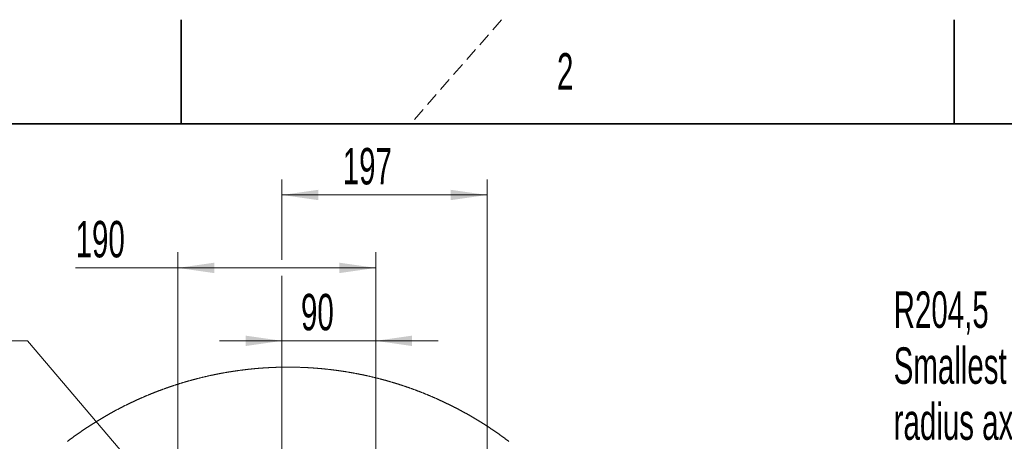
# Model space of a CAD drawing. Header units: millimetres. Extents: x 0 to 12118, y 0 to 8400.
# Tile 53 of 128: x 1215 to 3106, y 7591 to 8400. Entities that reach past the tile are written whole.
import ezdxf

# ---------------------------------------------------------------- set-up
doc = ezdxf.new("R2010")
doc.units = ezdxf.units.MM
doc.header["$LTSCALE"] = 20
doc.linetypes.add('HIDDEN', pattern=[1.905, 1.27, -0.635])
doc.styles.add('SLDTEXTSTYLE0', font='TXT', dxfattribs={"width": 0.605})
doc.dimstyles.new('SLDDIMSTYLE10', dxfattribs={"dimtxt": 70, "dimasz": 70, "dimexe": 0, "dimexo": 0.0625, "dimgap": 17.5, "dimtad": 1, "dimdec": 1, "dimlfac": 0.5, "dimrnd": 1e-09, "dimzin": 12, "dimdsep": 46, "dimtxsty": 'SLDTEXTSTYLE0', "dimsah": 1, "dimcen": 0.09, "dimadec": 0, "dimazin": 3, "dimtfac": 1, "dimtmove": 0, "dimatfit": 0, "dimfxl": 1, "dimfrac": 2, "dimtolj": 1, "dimtzin": 12, "dimarcsym": 0})
doc.dimstyles.new('SLDDIMSTYLE11', dxfattribs={"dimtxt": 70, "dimasz": 70, "dimexe": 0, "dimexo": 0.0625, "dimgap": 17.5, "dimtad": 1, "dimdec": 1, "dimlfac": 0.5, "dimrnd": 1e-09, "dimzin": 12, "dimdsep": 46, "dimtxsty": 'SLDTEXTSTYLE0', "dimsah": 1, "dimcen": 0.09, "dimadec": 0, "dimazin": 3, "dimtfac": 1, "dimtofl": 0, "dimtmove": 0, "dimatfit": 3, "dimfxl": 1, "dimfrac": 2, "dimtolj": 1, "dimtzin": 12, "dimarcsym": 0})
doc.dimstyles.new('SLDDIMSTYLE12', dxfattribs={"dimtxt": 70, "dimasz": 70, "dimexe": 0, "dimexo": 0.0625, "dimgap": 17.5, "dimtad": 0, "dimtih": 1, "dimtoh": 1, "dimdec": 1, "dimlfac": 0.5, "dimrnd": 1e-09, "dimzin": 12, "dimdsep": 46, "dimtxsty": 'SLDTEXTSTYLE0', "dimblk1": 'NONE', "dimsah": 1, "dimcen": 0, "dimadec": 0, "dimazin": 3, "dimtfac": 1, "dimtmove": 0, "dimatfit": 3, "dimldrblk": 'NONE', "dimfxl": 1, "dimfrac": 2, "dimtolj": 1, "dimtzin": 12, "dimarcsym": 0})
doc.dimstyles.new('SLDDIMSTYLE13', dxfattribs={"dimtxt": 70, "dimasz": 70, "dimexe": 0, "dimexo": 0.0625, "dimgap": 17.5, "dimtad": 0, "dimtih": 1, "dimtoh": 1, "dimdec": 1, "dimlfac": 0.5, "dimrnd": 1e-09, "dimzin": 12, "dimdsep": 46, "dimtxsty": 'SLDTEXTSTYLE0', "dimsah": 1, "dimcen": 0, "dimadec": 0, "dimazin": 3, "dimtfac": 1, "dimtofl": 0, "dimtmove": 0, "dimatfit": 3, "dimfxl": 1, "dimfrac": 2, "dimtolj": 1, "dimtzin": 12, "dimarcsym": 0})

# ---------------------------------------------------------------- blocks, each defined once
blk = doc.blocks.new('_D_60')
at = {"color": 7, "linetype": 'Continuous', "lineweight": 0}
for p, q in [((1718.5, 6792.7), (1718.5, 7813.6)), ((1898.5, 7465.9), (1898.5, 7813.6)), ((1718.5, 7783.6), (1598.5, 7783.6)), ((1718.5, 7783.6), (1898.5, 7783.6)), ((1898.5, 7783.6), (2018.5, 7783.6))]:
    blk.add_line(p, q, dxfattribs=at)
at = {"color": 7, "linetype": 'Continuous', "lineweight": 18}
for points in [[(1718.5, 7783.6), (1648.5, 7793.6), (1648.5, 7773.6)], [(1898.5, 7783.6), (1968.5, 7773.6), (1968.5, 7793.6)]]:
    blk.add_solid(points, dxfattribs=at)
at = {"color": 7, "linetype": 'Continuous', "lineweight": 18, "insert": (1755, 7873.8), "char_height": 70, "attachment_point": 1, "style": 'SLDTEXTSTYLE0'}
blk.add_mtext('90', dxfattribs=at)
blk = doc.blocks.new('_D_62')
at = {"color": 7, "linetype": 'Continuous', "lineweight": 0}
for p, q in [((1718.5, 7938.8), (1718.5, 8093.6)), ((2112.5, 6895.9), (2112.5, 8093.6)), ((1718.5, 8063.6), (2112.5, 8063.6)), ((1718.5, 6792.7), (1718.5, 7908.4))]:
    blk.add_line(p, q, dxfattribs=at)
at = {"color": 7, "linetype": 'Continuous', "lineweight": 18}
for points in [[(1718.5, 8063.6), (1788.5, 8053.6), (1788.5, 8073.6)], [(2112.5, 8063.6), (2042.5, 8073.6), (2042.5, 8053.6)]]:
    blk.add_solid(points, dxfattribs=at)
at = {"color": 7, "linetype": 'Continuous', "lineweight": 18, "insert": (1835.2, 8153.8), "char_height": 70, "attachment_point": 1, "style": 'SLDTEXTSTYLE0'}
blk.add_mtext('197', dxfattribs=at)
blk = doc.blocks.new('_D_66')
at = {"color": 7, "linetype": 'Continuous', "lineweight": 0}
for p, q in [((1518.5, 7465.9), (1518.5, 7953.6)), ((1898.5, 7465.9), (1898.5, 7953.6)), ((1518.5, 7923.6), (1322, 7923.6)), ((1518.5, 7923.6), (1898.5, 7923.6))]:
    blk.add_line(p, q, dxfattribs=at)
at = {"color": 7, "linetype": 'Continuous', "lineweight": 18}
for points in [[(1518.5, 7923.6), (1588.5, 7913.6), (1588.5, 7933.6)], [(1898.5, 7923.6), (1828.5, 7933.6), (1828.5, 7913.6)]]:
    blk.add_solid(points, dxfattribs=at)
at = {"color": 7, "linetype": 'Continuous', "lineweight": 18, "insert": (1322, 8013.8), "char_height": 70, "attachment_point": 1, "style": 'SLDTEXTSTYLE0'}
blk.add_mtext('190', dxfattribs=at)
blk = doc.blocks.new('SW_SYMBOL_HOLE_DEPTH')
at = {"color": 0, "linetype": 'Continuous', "lineweight": 18}
for p, q in [((0, 17500), (16000, 17500)), ((8000, 17500), (8000, 1500)), ((2000, 11100), (8000, 1500)), ((14000, 11100), (8000, 1500))]:
    blk.add_line(p, q, dxfattribs=at)
blk = doc.blocks.new('_D_70')
at = {"color": 7, "linetype": 'Continuous', "lineweight": 0}
for p, q in [((1229.5, 7783.6), (653.8, 7783.6)), ((1511.8, 7452.5), (1229.5, 7783.6)), ((1525.1, 7437), (1511.8, 7452.5))]:
    blk.add_line(p, q, dxfattribs=at)
at = {"color": 7, "linetype": 'Continuous', "lineweight": 18}
blk.add_solid([(1511.8, 7452.5), (1474, 7512.3), (1458.8, 7499.3)], dxfattribs=at)
at = {"color": 7, "linetype": 'Continuous', "lineweight": 18, "xscale": 0.0045117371, "yscale": 0.0045117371, "zscale": 0.0045117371}
blk.add_blockref('SW_SYMBOL_HOLE_DEPTH', (995.9, 7793.7), dxfattribs=at)
at = {"color": 7, "linetype": 'Continuous', "lineweight": 18, "char_height": 70, "attachment_point": 1, "style": 'SLDTEXTSTYLE0'}
for s, insert in [('4x M12', (653.8, 7874)), ('22', (1092.6, 7874))]:
    blk.add_mtext(s, dxfattribs=dict(at, insert=insert))
blk = doc.blocks.new('_None')
blk = doc.blocks.new('_D_71')
at = {"color": 7, "linetype": 'Continuous', "lineweight": 0}
for p, q in [((3939.3, 7573.4), (2893.7, 7573.4)), ((4107.4, 7476.3), (3939.3, 7573.4)), ((4461.6, 7271.8), (4107.4, 7476.3))]:
    blk.add_line(p, q, dxfattribs=at)
at = {"color": 7, "linetype": 'Continuous', "lineweight": 18}
blk.add_solid([(4107.4, 7476.3), (4051.8, 7520), (4041.8, 7502.6)], dxfattribs=at)
at = {"color": 7, "linetype": 'Continuous', "lineweight": 18, "char_height": 70, "attachment_point": 1, "style": 'SLDTEXTSTYLE0'}
for s, insert in [('R204,5', (2893.7, 7878.5)), ('Smallest circumscribed', (2893.7, 7771.1)), ('radius axis 4.', (2893.7, 7663.6))]:
    blk.add_mtext(s, dxfattribs=dict(at, insert=insert))

msp = doc.modelspace()

# ---------------------------------------------------------------- linework, layer by layer
at = {"color": 7, "linetype": 'Continuous', "lineweight": 35}
for p, q in [((1525, 8400), (1525, 8200)), ((3010, 8200), (3010, 8400)), ((11720, 8200), (400, 8200))]:
    msp.add_line(p, q, dxfattribs=at)
at = {"color": 7, "linetype": 'HIDDEN', "lineweight": 18}
msp.add_line((2140, 8400), (1966.01626, 8200), dxfattribs=at)
at = {"color": 7, "linetype": 'Continuous', "lineweight": 18, "flags": 128}
msp.add_lwpolyline([(2154.171882, 7590.683932), (2153.574405, 7591.136212), (2152.976451, 7591.587777), (2152.377961, 7592.038626), (2151.778993, 7592.488999), (2151.179609, 7592.938657), (2150.579688, 7593.387599), (2149.97935, 7593.836064), (2149.378476, 7594.283814), (2148.777125, 7594.730849), (2148.175297, 7595.177407), (2147.573051, 7595.62325), (2146.97027, 7596.068377), (2146.367011, 7596.512789), (2145.763335, 7596.956725), (2145.159123, 7597.399945), (2144.554493, 7597.842688), (2143.949327, 7598.284478), (2143.343744, 7598.725791), (2142.737684, 7599.166627), (2142.131088, 7599.606509), (2141.524074, 7600.045914), (2140.916643, 7600.484605), (2140.308676, 7600.92258), (2139.700231, 7601.360078), (2139.09137, 7601.79686), (2138.482032, 7602.232928), (2137.872217, 7602.668519), (2137.261925, 7603.103156), (2136.651156, 7603.537316), (2136.03997, 7603.970999), (2135.428307, 7604.403729), (2134.816167, 7604.835982), (2134.203551, 7605.26752), (2133.590517, 7605.698342), (2132.977006, 7606.128688), (2132.363019, 7606.558318), (2131.748614, 7606.987233), (2131.133733, 7607.415433), (2130.518374, 7607.843156), (2129.902599, 7608.269925), (2129.286287, 7608.696217), (2128.669617, 7609.122033), (2128.052411, 7609.546895), (2127.434847, 7609.97128), (2126.816747, 7610.39495), (2126.19823, 7610.817904), (2125.579235, 7611.240382), (2124.959824, 7611.661906), (2124.339936, 7612.082953), (2123.71963, 7612.503285), (2123.098848, 7612.92314), (2122.477648, 7613.342042), (2121.855972, 7613.760466), (2121.233878, 7614.178176), (2120.611307, 7614.59517), (2119.98832, 7615.011687), (2119.364855, 7615.427251), (2118.740973, 7615.842337), (2118.116615, 7616.256709), (2117.491839, 7616.670365), (2116.866646, 7617.083545), (2116.240976, 7617.496009), (2115.614889, 7617.907519), (2114.988325, 7618.318553), (2114.361343, 7618.72911), (2113.733945, 7619.138713), (2113.106069, 7619.547839), (2112.477836, 7619.956012), (2111.849067, 7620.363707), (2111.21994, 7620.770926), (2110.590336, 7621.177192), (2109.960315, 7621.582742), (2109.329877, 7621.987815), (2108.698962, 7622.392173), (2108.067629, 7622.795815), (2107.43588, 7623.198743), (2106.803713, 7623.601193), (2106.171129, 7624.00269), (2105.538068, 7624.40371), (2104.90459, 7624.804015), (2104.270694, 7625.203604), (2103.636381, 7625.602479), (2103.001652, 7626.000876), (2102.366445, 7626.39832), (2101.730881, 7626.795287), (2101.094839, 7627.191539), (2100.458441, 7627.587075), (2099.821565, 7627.981896), (2099.184272, 7628.376002), (2098.546562, 7628.769631), (2097.908435, 7629.162307), (2097.26989, 7629.554505), (2096.630928, 7629.945988), (2095.991549, 7630.336756), (2095.351753, 7630.726809), (2094.71154, 7631.116147), (2094.070909, 7631.505008), (2093.429861, 7631.892915), (2092.788455, 7632.280345), (2092.146573, 7632.66706), (2091.504273, 7633.052821), (2090.861616, 7633.438105), (2090.218482, 7633.822913), (2089.57499, 7634.206767), (2088.931022, 7634.589906), (2088.286695, 7634.972567), (2087.641952, 7635.354275), (2086.996851, 7635.735507), (2086.351273, 7636.116023), (2085.705337, 7636.495824), (2085.058925, 7636.874909), (2084.412155, 7637.253279), (2083.765027, 7637.630934), (2083.117423, 7638.008113), (2082.469461, 7638.384337), (2081.821082, 7638.760085), (2081.172285, 7639.135117), (2080.523131, 7639.509196), (2079.873559, 7639.882798), (2079.223571, 7640.255685), (2078.573165, 7640.627856), (2077.922401, 7640.999312), (2077.271221, 7641.370053), (2076.619682, 7641.740317), (2075.967727, 7642.109627), (2075.315354, 7642.478461), (2074.662623, 7642.846341), (2074.009476, 7643.213744), (2073.35597, 7643.580193), (2072.702048, 7643.946166), (2072.047708, 7644.311423), (2071.39301, 7644.675965), (2070.737955, 7645.039792), (2070.082424, 7645.402903), (2069.426594, 7645.7653), (2068.770347, 7646.126981), (2068.113682, 7646.487946), (2067.45666, 7646.848197), (2066.799281, 7647.20797), (2066.141484, 7647.56679), (2065.48327, 7647.925133), (2064.824757, 7648.282523), (2064.165828, 7648.639436), (2063.506482, 7648.995394), (2062.846777, 7649.350877), (2062.186715, 7649.705405), (2061.526236, 7650.059457), (2060.865459, 7650.412793), (2060.204205, 7650.765414), (2059.542653, 7651.11732), (2058.880684, 7651.468272), (2058.218357, 7651.818747), (2057.555613, 7652.168507), (2056.892571, 7652.517552), (2056.229112, 7652.865882), (2055.565295, 7653.213496), (2054.901061, 7653.560395), (2054.236529, 7653.906579), (2053.571579, 7654.252286), (2052.906272, 7654.597039), (2052.240608, 7654.941077), (2051.574585, 7655.2844), (2050.908146, 7655.627007), (2050.241408, 7655.968899), (2049.574253, 7656.310315), (2048.906741, 7656.650777), (2048.238871, 7656.990523), (2047.570643, 7657.329554), (2046.902058, 7657.668109), (2046.233115, 7658.005709), (2045.563815, 7658.342595), (2044.894156, 7658.678765), (2044.224141, 7659.014458), (2043.553767, 7659.349198), (2042.883036, 7659.683223), (2042.211947, 7660.016532), (2041.540501, 7660.349364), (2040.868637, 7660.681243), (2040.196476, 7661.012406), (2039.524016, 7661.342854), (2038.851139, 7661.672587), (2038.177905, 7662.001843), (2037.504313, 7662.330146), (2036.830423, 7662.657733), (2036.156175, 7662.984605), (2035.48151, 7663.310761), (2034.806547, 7663.636203), (2034.131286, 7663.960929), (2033.455608, 7664.285178), (2032.779572, 7664.608474), (2032.103238, 7664.931054), (2031.426546, 7665.252919), (2030.749497, 7665.57383), (2030.07215, 7665.894265), (2029.394445, 7666.213984), (2028.716383, 7666.532988), (2028.037963, 7666.851277), (2027.359245, 7667.168851), (2026.680169, 7667.485471), (2026.000736, 7667.801614), (2025.321004, 7668.117041), (2024.640915, 7668.431515), (2023.960469, 7668.745513), (2023.279724, 7669.058556), (2022.598622, 7669.371123), (2021.917162, 7669.682736), (2021.235404, 7669.993634), (2020.553348, 7670.304055), (2019.870934, 7670.613522), (2019.188163, 7670.922274), (2018.505094, 7671.230311), (2017.821667, 7671.537633), (2017.137942, 7671.844239), (2016.45386, 7672.15013), (2015.769479, 7672.455306), (2015.084741, 7672.759766), (2014.399705, 7673.063512), (2013.714371, 7673.366303), (2013.028679, 7673.668618), (2012.342629, 7673.970217), (2011.656341, 7674.270863), (2010.969696, 7674.570794), (2010.282693, 7674.870248), (2009.595392, 7675.168748), (2008.907792, 7675.466532), (2008.219895, 7675.763602), (2007.53164, 7676.059956), (2006.843088, 7676.355595), (2006.154177, 7676.650519), (2005.465028, 7676.944728), (2004.775522, 7677.237983), (2004.085717, 7677.530761), (2003.395555, 7677.822585), (2002.705095, 7678.113932), (2002.014396, 7678.404326), (2001.32334, 7678.694005), (2000.631926, 7678.982968), (1999.940274, 7679.271216), (1999.248264, 7679.558749), (1998.556015, 7679.845567), (1997.863409, 7680.131669), (1997.170505, 7680.416817), (1996.477303, 7680.701489), (1995.783803, 7680.985207), (1995.089946, 7681.268449), (1994.39585, 7681.550736), (1993.701455, 7681.832309), (1993.006704, 7682.113166), (1992.311714, 7682.393307), (1991.616425, 7682.672734), (1990.92078, 7682.951207), (1990.224895, 7683.229203), (1989.528713, 7683.506245), (1988.832173, 7683.782573), (1988.135395, 7684.058423), (1987.438319, 7684.333319), (1986.740944, 7684.607262), (1986.043272, 7684.880728), (1985.345301, 7685.153479), (1984.647033, 7685.425277), (1983.948467, 7685.696597), (1983.249662, 7685.966964), (1982.550499, 7686.236615), (1981.851098, 7686.505551), (1981.151399, 7686.773772), (1980.451462, 7687.041278), (1979.751167, 7687.308068), (1979.050634, 7687.573905), (1978.349802, 7687.839026), (1977.648673, 7688.103671), (1976.947245, 7688.367362), (1976.24558, 7688.630337), (1975.543616, 7688.89236), (1974.841354, 7689.153905), (1974.138853, 7689.414735), (1973.436055, 7689.674611), (1972.732959, 7689.933772), (1972.029624, 7690.192218), (1971.325991, 7690.449948), (1970.62212, 7690.706963), (1969.91795, 7690.963263), (1969.213483, 7691.21861), (1968.508777, 7691.473241), (1967.803774, 7691.727156), (1967.098472, 7691.980357), (1966.392991, 7692.232842), (1965.687153, 7692.484612), (1964.981077, 7692.735429), (1964.274762, 7692.985768), (1963.568148, 7693.235154), (1962.861297, 7693.483824), (1962.154147, 7693.73178), (1961.44676, 7693.978781), (1960.739074, 7694.225306), (1960.031149, 7694.470877), (1959.322986, 7694.715733), (1958.614526, 7694.959874), (1957.905826, 7695.203299), (1957.196829, 7695.446009), (1956.487594, 7695.687766), (1955.778119, 7695.929045), (1955.068407, 7696.169371), (1954.358396, 7696.408982), (1953.648147, 7696.647639), (1952.9376, 7696.885819), (1952.226875, 7697.123046), (1951.515851, 7697.359795), (1950.804589, 7697.595591), (1950.093028, 7697.830672), (1949.381289, 7698.064799), (1948.669252, 7698.298449), (1947.956977, 7698.531146), (1947.244463, 7698.763127), (1946.53171, 7698.994393), (1945.81872, 7699.224944), (1945.105431, 7699.454541), (1944.391963, 7699.683423), (1943.678198, 7699.911828), (1942.964194, 7700.139279), (1942.250011, 7700.365777), (1941.53553, 7700.591798), (1940.820811, 7700.816865), (1940.105853, 7701.041217), (1939.390657, 7701.264853), (1938.675222, 7701.487775), (1937.959549, 7701.709742), (1937.243638, 7701.931233), (1936.527548, 7702.15177), (1935.811159, 7702.371592), (1935.094533, 7702.590461), (1934.377668, 7702.808852), (1933.660624, 7703.02629), (1932.943342, 7703.243012), (1932.225761, 7703.459019), (1931.508002, 7703.674311), (1930.790005, 7703.88865), (1930.071769, 7704.102273), (1929.353354, 7704.315181), (1928.634641, 7704.527373), (1927.915749, 7704.73885), (1927.196619, 7704.949374), (1926.477251, 7705.159182), (1925.757644, 7705.368275), (1925.037858, 7705.576653), (1924.317834, 7705.784077), (1923.597572, 7705.990786), (1922.87713, 7706.19678), (1922.156451, 7706.402058), (1921.435532, 7706.606622), (1920.714435, 7706.810231), (1919.9931, 7707.013125), (1919.271526, 7707.215304), (1918.549774, 7707.416768), (1917.827782, 7707.617278), (1917.105553, 7707.817073), (1916.383145, 7708.016152), (1915.660558, 7708.214516), (1914.937672, 7708.411927), (1914.214668, 7708.608622), (1913.491366, 7708.804602), (1912.767944, 7708.999867), (1912.044284, 7709.194417), (1911.320386, 7709.388013), (1910.596309, 7709.580893), (1909.871993, 7709.773059), (1909.147498, 7709.96427), (1908.422825, 7710.154767), (1907.697914, 7710.344548), (1906.972823, 7710.533614), (1906.247494, 7710.721965), (1905.521986, 7710.909362), (1904.7963, 7711.096043), (1904.070375, 7711.28201), (1903.344271, 7711.467023), (1902.617988, 7711.651559), (1901.891467, 7711.835141), (1901.164768, 7712.018008), (1900.437889, 7712.199921), (1899.710772, 7712.381119), (1898.983536, 7712.561602), (1898.256061, 7712.74137), (1897.528407, 7712.920422), (1896.800575, 7713.098521), (1896.072504, 7713.275904), (1895.344255, 7713.452573), (1894.615886, 7713.628287), (1893.887279, 7713.803286), (1893.158493, 7713.97757), (1892.429468, 7714.151139), (1891.700325, 7714.323754), (1890.971002, 7714.495654), (1890.241442, 7714.666838), (1889.511762, 7714.837308), (1888.781843, 7715.006823), (1888.051805, 7715.175624), (1887.321529, 7715.343709), (1886.591134, 7715.511079), (1885.8605, 7715.677495), (1885.129688, 7715.843196), (1884.398756, 7716.008181), (1883.667586, 7716.172213), (1882.936296, 7716.33553), (1882.204828, 7716.498132), (1881.473122, 7716.660018), (1880.741296, 7716.82095), (1880.009291, 7716.981168), (1879.277167, 7717.14067), (1878.544805, 7717.299218), (1877.812264, 7717.457289), (1877.079604, 7717.614407), (1876.346764, 7717.770571), (1875.613747, 7717.926259), (1874.88055, 7718.080992), (1874.147234, 7718.235011), (1873.413679, 7718.388076), (1872.680006, 7718.540425), (1871.946213, 7718.692059), (1871.212182, 7718.842978), (1870.478032, 7718.992944), (1869.743702, 7719.142432), (1869.009254, 7719.290728), (1868.274627, 7719.438548), (1867.539821, 7719.585414), (1866.804836, 7719.731564), (1866.069732, 7719.877), (1865.334508, 7720.021481), (1864.599106, 7720.165248), (1863.863525, 7720.308299), (1863.127825, 7720.450396), (1862.391946, 7720.592017), (1861.655948, 7720.732445), (1860.919771, 7720.872397), (1860.183415, 7721.011395), (1859.44694, 7721.149678), (1858.710346, 7721.287246), (1857.973573, 7721.423859), (1857.236681, 7721.559996), (1856.49961, 7721.694941), (1855.76242, 7721.829409), (1855.02511, 7721.962924), (1854.287622, 7722.095723), (1853.550014, 7722.227807), (1852.812228, 7722.358937), (1852.074323, 7722.489352), (1851.336298, 7722.618813), (1850.598154, 7722.747798), (1849.859831, 7722.875829), (1849.121389, 7723.003144), (1848.382768, 7723.129506), (1847.644029, 7723.255152), (1846.905169, 7723.380084), (1846.166191, 7723.5043), (1845.427093, 7723.627562), (1844.687817, 7723.750109), (1843.948481, 7723.871703), (1843.208966, 7723.99282), (1842.469332, 7724.112983), (1841.729519, 7724.232192), (1840.989647, 7724.350924), (1840.249655, 7724.468703), (1839.509485, 7724.585528), (1838.769195, 7724.701876), (1838.028846, 7724.817271), (1837.288318, 7724.93195), (1836.54767, 7725.045676), (1835.806904, 7725.158686), (1835.066018, 7725.270982), (1834.325013, 7725.382561), (1833.583889, 7725.493188), (1832.842646, 7725.603099), (1832.101343, 7725.712056), (1831.359861, 7725.820536), (1830.61826, 7725.928063), (1829.87654, 7726.034636), (1829.13476, 7726.140494), (1828.392801, 7726.245637), (1827.650783, 7726.350064), (1826.908645, 7726.453538), (1826.166389, 7726.556296), (1825.424013, 7726.658339), (1824.681518, 7726.759429), (1823.938963, 7726.859803), (1823.196289, 7726.959462), (1822.453467, 7727.058167), (1821.710584, 7727.156157), (1820.967582, 7727.253432), (1820.224461, 7727.349753), (1819.481251, 7727.445359), (1818.737951, 7727.54025), (1817.994532, 7727.634425), (1817.251024, 7727.727647), (1816.507397, 7727.819915), (1815.76368, 7727.911706), (1815.019873, 7728.002543), (1814.275977, 7728.092665), (1813.531992, 7728.181834), (1812.787888, 7728.270287), (1812.043694, 7728.358025), (1811.299411, 7728.44481), (1810.555038, 7728.530879), (1809.810576, 7728.616233), (1809.066025, 7728.700871), (1808.321354, 7728.784556), (1807.576624, 7728.867287), (1806.831804, 7728.949542), (1806.086895, 7729.030843), (1805.341897, 7729.111428), (1804.596809, 7729.19106), (1803.851662, 7729.269976), (1803.106395, 7729.348178), (1802.361069, 7729.425425), (1801.615653, 7729.501958), (1800.870148, 7729.577775), (1800.124583, 7729.652638), (1799.378929, 7729.726786), (1798.633185, 7729.800219), (1797.887353, 7729.872699), (1797.14149, 7729.944463), (1796.395508, 7730.015511), (1795.649466, 7730.085606), (1794.903335, 7730.154986), (1794.157145, 7730.223651), (1793.410895, 7730.291362), (1792.664555, 7730.358357), (1791.918156, 7730.424638), (1791.171667, 7730.489964), (1790.425119, 7730.554576), (1789.678511, 7730.618472), (1788.931844, 7730.681414), (1788.185087, 7730.743642), (1787.438271, 7730.805154), (1786.691395, 7730.865712), (1785.94443, 7730.925555), (1785.197434, 7730.984444), (1784.45035, 7731.042857), (1783.703235, 7731.100077), (1782.956031, 7731.156821), (1782.208768, 7731.212611), (1781.461475, 7731.267686), (1780.714092, 7731.321807), (1779.96668, 7731.375212), (1779.219178, 7731.427903), (1778.471646, 7731.479878), (1777.724055, 7731.5309), (1776.976404, 7731.580968), (1776.228694, 7731.630559), (1775.480924, 7731.679196), (1774.733124, 7731.727118), (1773.985264, 7731.774087), (1773.237375, 7731.82034), (1772.489396, 7731.865878), (1771.741418, 7731.910462), (1770.993349, 7731.954331), (1770.245252, 7731.997247), (1769.497124, 7732.039685), (1768.748907, 7732.080931), (1768.00069, 7732.121701), (1767.252413, 7732.161517), (1766.504106, 7732.200618), (1765.75574, 7732.238765), (1765.007344, 7732.276435), (1764.258889, 7732.312913), (1763.510433, 7732.348914), (1762.761918, 7732.383961), (1762.013343, 7732.418294), (1761.264769, 7732.451672), (1760.516134, 7732.484336), (1759.76747, 7732.516284), (1759.018806, 7732.547278), (1758.270082, 7732.577557), (1757.521299, 7732.607121), (1756.772516, 7732.635731), (1756.023702, 7732.663626), (1755.27486, 7732.690568), (1754.525987, 7732.717032), (1753.777084, 7732.742305), (1753.028152, 7732.7671), (1752.27919, 7732.790942), (1751.530228, 7732.814069), (1750.781206, 7732.836241), (1750.032184, 7732.857699), (1749.283132, 7732.878442), (1748.534051, 7732.89823), (1747.78497, 7732.917304), (1747.035858, 7732.935662), (1746.286718, 7732.953067), (1745.537577, 7732.969756), (1744.788406, 7732.98573), (1744.039205, 7733.00075), (1743.290005, 7733.015055), (1742.540804, 7733.028645), (1741.791574, 7733.041281), (1741.042343, 7733.053202), (1740.293083, 7733.06417), (1739.543823, 7733.074422), (1738.794533, 7733.083958), (1738.045243, 7733.092541), (1737.295953, 7733.100409), (1736.546663, 7733.107562), (1735.797343, 7733.113761), (1735.048023, 7733.119244), (1734.298704, 7733.124013), (1733.549384, 7733.127827), (1732.800034, 7733.130927), (1732.050714, 7733.133311), (1731.301395, 7733.134742), (1730.552045, 7733.135457), (1729.802695, 7733.135218), (1729.053376, 7733.134503), (1728.304026, 7733.132596), (1727.554706, 7733.130212), (1726.805386, 7733.126874), (1726.056067, 7733.122821), (1725.306747, 7733.117814), (1724.557427, 7733.112092), (1723.808107, 7733.105654), (1723.058817, 7733.098264), (1722.309527, 7733.090157), (1721.560237, 7733.081097), (1720.810977, 7733.071561), (1720.061687, 7733.060832), (1719.312457, 7733.049626), (1718.563226, 7733.037467), (1717.813996, 7733.024592), (1717.064766, 7733.010764), (1716.315595, 7732.99622), (1715.566394, 7732.980962), (1714.817253, 7732.964988), (1714.068082, 7732.94806), (1713.318971, 7732.930178), (1712.56986, 7732.91182), (1711.820779, 7732.892508), (1711.071697, 7732.872243), (1710.322676, 7732.8515), (1709.573654, 7732.829566), (1708.824632, 7732.807154), (1708.07567, 7732.783789), (1707.326708, 7732.759709), (1706.577805, 7732.734914), (1705.828903, 7732.709164), (1705.08003, 7732.682462), (1704.331187, 7732.655282), (1703.582404, 7732.627148), (1702.83362, 7732.5983), (1702.084867, 7732.568497), (1701.336143, 7732.53798), (1700.587479, 7732.506747), (1699.838815, 7732.474561), (1699.09021, 7732.441659), (1698.341635, 7732.408042), (1697.59309, 7732.373471), (1696.844575, 7732.338185), (1696.09612, 7732.301945), (1695.347694, 7732.265229), (1694.599298, 7732.22732), (1693.850962, 7732.188935), (1693.102655, 7732.149596), (1692.354408, 7732.109542), (1691.606161, 7732.068534), (1690.858004, 7732.02681), (1690.109876, 7731.984372), (1689.361778, 7731.941218), (1688.61374, 7731.897111), (1687.865761, 7731.85205), (1687.117813, 7731.806512), (1686.369923, 7731.76002), (1685.622094, 7731.712575), (1684.874294, 7731.664653), (1684.126553, 7731.615777), (1683.378873, 7731.565947), (1682.631222, 7731.515641), (1681.88366, 7731.464143), (1681.136129, 7731.412167), (1680.388657, 7731.359238), (1679.641244, 7731.305594), (1678.893891, 7731.251235), (1678.146598, 7731.195922), (1677.399365, 7731.139893), (1676.652191, 7731.082911), (1675.905076, 7731.025214), (1675.158021, 7730.966801), (1674.411026, 7730.907674), (1673.664091, 7730.847592), (1672.917244, 7730.786557), (1672.170458, 7730.725045), (1671.423731, 7730.662579), (1670.677063, 7730.599398), (1669.930456, 7730.535264), (1669.183937, 7730.470414), (1668.437478, 7730.404849), (1667.691079, 7730.33833), (1666.944769, 7730.271096), (1666.198549, 7730.203147), (1665.452359, 7730.134244), (1664.706287, 7730.064626), (1663.960246, 7729.994292), (1663.214323, 7729.923005), (1662.468431, 7729.851002), (1661.722658, 7729.778285), (1660.976944, 7729.704613), (1660.23129, 7729.630227), (1659.485755, 7729.555125), (1658.74028, 7729.479069), (1657.994894, 7729.402299), (1657.249567, 7729.324574), (1656.50436, 7729.246373), (1655.759213, 7729.167218), (1655.014155, 7729.087109), (1654.269186, 7729.006285), (1653.524307, 7728.924746), (1652.779487, 7728.842492), (1652.034787, 7728.759284), (1651.290176, 7728.67536), (1650.545654, 7728.590722), (1649.801192, 7728.50513), (1649.056849, 7728.418822), (1648.312596, 7728.331561), (1647.568432, 7728.243823), (1646.824387, 7728.155131), (1646.080402, 7728.065486), (1645.336536, 7727.975125), (1644.592759, 7727.884049), (1643.849072, 7727.792258), (1643.105475, 7727.699513), (1642.361996, 7727.606053), (1641.618607, 7727.511878), (1640.875337, 7727.416749), (1640.132156, 7727.320905), (1639.389095, 7727.224345), (1638.646123, 7727.126832), (1637.903241, 7727.028603), (1637.160478, 7726.929421), (1636.417833, 7726.829762), (1635.675279, 7726.72915), (1634.932814, 7726.627583), (1634.190497, 7726.52554), (1633.44827, 7726.422543), (1632.706163, 7726.318593), (1631.964145, 7726.214165), (1631.222246, 7726.108784), (1630.480496, 7726.002688), (1629.738805, 7725.895638), (1628.997264, 7725.787873), (1628.255842, 7725.679393), (1627.514509, 7725.569958), (1626.773325, 7725.459809), (1626.032231, 7725.348944), (1625.291285, 7725.237365), (1624.550429, 7725.124831), (1623.809693, 7725.011582), (1623.069105, 7724.89738), (1622.328607, 7724.782462), (1621.588257, 7724.666829), (1620.848027, 7724.550481), (1620.107916, 7724.433179), (1619.367955, 7724.315161), (1618.628082, 7724.196429), (1617.888359, 7724.076743), (1617.148754, 7723.956342), (1616.409269, 7723.835225), (1615.669933, 7723.713155), (1614.930717, 7723.590369), (1614.191649, 7723.466868), (1613.4527, 7723.342652), (1612.713901, 7723.217482), (1611.97522, 7723.091597), (1611.236659, 7722.964759), (1610.498247, 7722.837205), (1609.759984, 7722.708936), (1609.02184, 7722.579951), (1608.283845, 7722.450013), (1607.545999, 7722.31936), (1606.808272, 7722.187991), (1606.070695, 7722.055669), (1605.333266, 7721.922869), (1604.595957, 7721.788878), (1603.858796, 7721.65441), (1603.121815, 7721.518988), (1602.384952, 7721.382851), (1601.648209, 7721.245999), (1600.911645, 7721.108193), (1600.175229, 7720.969672), (1599.438963, 7720.830436), (1598.702845, 7720.690245), (1597.966847, 7720.54934), (1597.231028, 7720.407719), (1596.495358, 7720.265145), (1595.759836, 7720.122094), (1595.024494, 7719.978089), (1594.289271, 7719.833131), (1593.554196, 7719.687695), (1592.819301, 7719.541306), (1592.084554, 7719.393964), (1591.349987, 7719.246144), (1590.615538, 7719.097371), (1589.881269, 7718.947882), (1589.147178, 7718.797679), (1588.413236, 7718.646521), (1587.679443, 7718.494649), (1586.945799, 7718.342061), (1586.212364, 7718.188519), (1585.479048, 7718.034262), (1584.745911, 7717.87929), (1584.012953, 7717.723603), (1583.280173, 7717.566962), (1582.547513, 7717.409606), (1581.815061, 7717.251534), (1581.082759, 7717.092747), (1580.350635, 7716.933007), (1579.61869, 7716.772551), (1578.886924, 7716.61138), (1578.155306, 7716.449256), (1577.423868, 7716.286416), (1576.692608, 7716.122861), (1575.961528, 7715.958352), (1575.230626, 7715.793366), (1574.499873, 7715.627427), (1573.769328, 7715.460772), (1573.038963, 7715.293164), (1572.308746, 7715.124841), (1571.578739, 7714.955802), (1570.848895, 7714.786048), (1570.119244, 7714.61534), (1569.389773, 7714.443917), (1568.66048, 7714.271779), (1567.931381, 7714.098925), (1567.202461, 7713.925118), (1566.47372, 7713.750596), (1565.745172, 7713.575358), (1565.016819, 7713.399405), (1564.288643, 7713.222499), (1563.560662, 7713.044877), (1562.832875, 7712.86654), (1562.105266, 7712.687249), (1561.377866, 7712.507481), (1560.650644, 7712.32676), (1559.923617, 7712.145085), (1559.196783, 7711.962933), (1558.470157, 7711.779828), (1557.743711, 7711.596007), (1557.017473, 7711.411471), (1556.291429, 7711.225981), (1555.565578, 7711.039777), (1554.839936, 7710.852856), (1554.114488, 7710.665221), (1553.389249, 7710.47687), (1552.664203, 7710.287566), (1551.939351, 7710.097546), (1551.214722, 7709.906811), (1550.490287, 7709.715123), (1549.766046, 7709.522719), (1549.042029, 7709.3296), (1548.318205, 7709.135766), (1547.594604, 7708.941216), (1546.871198, 7708.745713), (1546.148, 7708.549495), (1545.425025, 7708.352561), (1544.702244, 7708.154673), (1543.979687, 7707.956309), (1543.257338, 7707.756991), (1542.535213, 7707.556958), (1541.813282, 7707.355971), (1541.091574, 7707.154507), (1540.370089, 7706.95209), (1539.648813, 7706.748957), (1538.927761, 7706.54511), (1538.206918, 7706.340308), (1537.486297, 7706.134791), (1536.765901, 7705.928559), (1536.045728, 7705.721612), (1535.325763, 7705.513949), (1534.606022, 7705.305333), (1533.88652, 7705.096001), (1533.167226, 7704.885955), (1532.448155, 7704.675193), (1531.729323, 7704.463477), (1531.010715, 7704.251284), (1530.29233, 7704.038138), (1529.574168, 7703.824038), (1528.856245, 7703.609462), (1528.138546, 7703.393931), (1527.42107, 7703.177924), (1526.703832, 7702.960963), (1525.986833, 7702.743048), (1525.270057, 7702.524657), (1524.55352, 7702.305312), (1523.837206, 7702.085252), (1523.121146, 7701.864476), (1522.405309, 7701.642985), (1521.68971, 7701.420779), (1520.97435, 7701.197619), (1520.259244, 7700.973744), (1519.544361, 7700.749154), (1518.829716, 7700.523848), (1518.115324, 7700.297589), (1517.401156, 7700.070615), (1516.687242, 7699.842925), (1515.97358, 7699.61452), (1515.260143, 7699.3854), (1514.546973, 7699.155564), (1513.834027, 7698.924775), (1513.121349, 7698.69327), (1512.40891, 7698.461051), (1511.696709, 7698.228116), (1510.984761, 7697.994227), (1510.273067, 7697.759862), (1509.561626, 7697.524543), (1508.850438, 7697.288508), (1508.139503, 7697.051759), (1507.428807, 7696.814055), (1506.71838, 7696.575875), (1506.008205, 7696.336741), (1505.298284, 7696.096892), (1504.588616, 7695.856328), (1503.879202, 7695.615048), (1503.170056, 7695.372815), (1502.461163, 7695.130105), (1501.752538, 7694.886441), (1501.044167, 7694.642062), (1500.336048, 7694.396968), (1499.628214, 7694.151158), (1498.920617, 7693.904395), (1498.213304, 7693.657155), (1497.506243, 7693.408961), (1496.799452, 7693.160052), (1496.092928, 7692.910428), (1495.386672, 7692.65985), (1494.680685, 7692.408795), (1493.974966, 7692.156787), (1493.269516, 7691.904301), (1492.564333, 7691.650862), (1491.859419, 7691.396708), (1491.154773, 7691.1416), (1490.45041, 7690.886016), (1489.746315, 7690.629477), (1489.042503, 7690.372462), (1488.33896, 7690.114493), (1487.635684, 7689.855809), (1486.932692, 7689.59641), (1486.229983, 7689.336056), (1485.527543, 7689.075227), (1484.825385, 7688.813443), (1484.123511, 7688.551183), (1483.421904, 7688.287968), (1482.720596, 7688.024039), (1482.019556, 7687.759394), (1481.318814, 7687.493796), (1480.61834, 7687.227721), (1479.918164, 7686.960692), (1479.218272, 7686.693187), (1478.518662, 7686.424727), (1477.819336, 7686.155553), (1477.120293, 7685.885663), (1476.421547, 7685.614819), (1475.723085, 7685.343499), (1475.024921, 7685.071463), (1474.32704, 7684.798474), (1473.629457, 7684.52477), (1472.932172, 7684.25035), (1472.23517, 7683.975215), (1471.538467, 7683.699364), (1470.842061, 7683.422799), (1470.145938, 7683.145518), (1469.450129, 7682.867284), (1468.754602, 7682.588572), (1468.059373, 7682.308907), (1467.364458, 7682.028527), (1466.669825, 7681.747432), (1465.975506, 7681.465621), (1465.281484, 7681.183095), (1464.58776, 7680.899853), (1463.89435, 7680.615897), (1463.201237, 7680.330987), (1462.508423, 7680.0456), (1461.815921, 7679.759259), (1461.123717, 7679.472203), (1460.431827, 7679.184432), (1459.740249, 7678.895945), (1459.048969, 7678.606744), (1458.358002, 7678.316827), (1457.667348, 7678.026194), (1456.977007, 7677.734847), (1456.286979, 7677.442546), (1455.597249, 7677.149768), (1454.907847, 7676.856036), (1454.218743, 7676.561589), (1453.529966, 7676.266665), (1452.841503, 7675.970788), (1452.153352, 7675.674195), (1451.46553, 7675.376887), (1450.778005, 7675.078864), (1450.090823, 7674.780125), (1449.403939, 7674.480433), (1448.717383, 7674.180264), (1448.031155, 7673.87938), (1447.345239, 7673.577542), (1446.659652, 7673.275227), (1445.974385, 7672.971959), (1445.289438, 7672.668214), (1444.604819, 7672.363515), (1443.920528, 7672.0581), (1443.236565, 7671.751971), (1442.552922, 7671.445126), (1441.869614, 7671.137566), (1441.186634, 7670.829291), (1440.503975, 7670.520301), (1439.821658, 7670.210595), (1439.139662, 7669.900174), (1438.458008, 7669.588799), (1437.776682, 7669.276948), (1437.095684, 7668.964381), (1436.415029, 7668.650861), (1435.734702, 7668.336863), (1435.054717, 7668.021912), (1434.37506, 7667.706485), (1433.695746, 7667.390103), (1433.016767, 7667.073245), (1432.338131, 7666.755433), (1431.659838, 7666.436906), (1430.981879, 7666.117663), (1430.304264, 7665.797944), (1429.626984, 7665.477271), (1428.950054, 7665.155883), (1428.273467, 7664.833779), (1427.597222, 7664.51096), (1426.92132, 7664.187426), (1426.245769, 7663.863177), (1425.57056, 7663.538213), (1424.895701, 7663.212533), (1424.221193, 7662.886138), (1423.547027, 7662.559027), (1422.873211, 7662.231202), (1422.199753, 7661.902661), (1421.526638, 7661.573405), (1420.853881, 7661.243434), (1420.181473, 7660.912747), (1419.509423, 7660.581345), (1418.837724, 7660.24899), (1418.166374, 7659.916157), (1417.49539, 7659.58261), (1416.824756, 7659.248347), (1416.154479, 7658.913369), (1415.484567, 7658.577676), (1414.815006, 7658.241029), (1414.14581, 7657.903905), (1413.476971, 7657.566066), (1412.808498, 7657.227511), (1412.140382, 7656.888242), (1411.472631, 7656.548257), (1410.805238, 7656.207556), (1410.138217, 7655.865903), (1409.471554, 7655.523772), (1408.805264, 7655.180926), (1408.139331, 7654.837365), (1407.47377, 7654.493088), (1406.808582, 7654.148097), (1406.143752, 7653.80239), (1405.479302, 7653.455968), (1404.815217, 7653.10883), (1404.151504, 7652.760978), (1403.488164, 7652.41241), (1402.825189, 7652.063126), (1402.162594, 7651.713366), (1401.500372, 7651.362653), (1400.838529, 7651.011224), (1400.177059, 7650.659079), (1399.515962, 7650.306458), (1398.855244, 7649.952883), (1398.194899, 7649.598593), (1397.534942, 7649.243827), (1396.875357, 7648.888106), (1396.216152, 7648.531909), (1395.557334, 7648.174758), (1394.898896, 7647.81713), (1394.240831, 7647.458787), (1393.583161, 7647.09949), (1392.925871, 7646.739716), (1392.268961, 7646.379227), (1391.612438, 7646.018023), (1390.956302, 7645.656104), (1390.300554, 7645.293469), (1389.645194, 7644.930119), (1388.990221, 7644.566054), (1388.335635, 7644.201512), (1387.681444, 7643.836016), (1387.027641, 7643.469805), (1386.374225, 7643.103118), (1385.721204, 7642.735476), (1385.068578, 7642.367358), (1384.416347, 7641.998286), (1383.764507, 7641.628737), (1383.113061, 7641.258473), (1382.462011, 7640.887494), (1381.811359, 7640.515799), (1381.161102, 7640.143389), (1380.511244, 7639.770264), (1379.861784, 7639.396424), (1379.212727, 7639.022107), (1378.564068, 7638.646836), (1377.915808, 7638.271088), (1377.26795, 7637.894625), (1376.620499, 7637.517209), (1375.973446, 7637.139315), (1375.326799, 7636.760707), (1374.680554, 7636.381383), (1374.034719, 7636.001343), (1373.389286, 7635.620827), (1372.74426, 7635.239358), (1372.099643, 7634.857411), (1371.455436, 7634.474511), (1370.811635, 7634.091134), (1370.168244, 7633.707042), (1369.525266, 7633.322234), (1368.882695, 7632.936711), (1368.24054, 7632.550473), (1367.598796, 7632.16352), (1366.957465, 7631.776089), (1366.316547, 7631.387706), (1365.676047, 7630.998845), (1365.03596, 7630.609269), (1364.39629, 7630.218978), (1363.757038, 7629.827971), (1363.118203, 7629.43625), (1362.479785, 7629.044051), (1361.841788, 7628.650899), (1361.204212, 7628.25727), (1360.567057, 7627.862925), (1359.930319, 7627.467866), (1359.294006, 7627.072091), (1358.658118, 7626.675601), (1358.02265, 7626.278634), (1357.387607, 7625.880713), (1356.752993, 7625.482316), (1356.118799, 7625.083203), (1355.485034, 7624.683375), (1354.851698, 7624.282832), (1354.218786, 7623.881812), (1353.586306, 7623.479838), (1352.954253, 7623.077388), (1352.322632, 7622.674222), (1351.691441, 7622.270341), (1351.060682, 7621.865744), (1350.430354, 7621.460671), (1349.800459, 7621.054883), (1349.170999, 7620.648141), (1348.541973, 7620.240922), (1347.913382, 7619.832988), (1347.285227, 7619.424577), (1346.657508, 7619.015212), (1346.030227, 7618.60537), (1345.403384, 7618.194813), (1344.776978, 7617.783541), (1344.151014, 7617.371554), (1343.525487, 7616.95909), (1342.900404, 7616.545911), (1342.27576, 7616.132016), (1341.65156, 7615.717406), (1341.027803, 7615.302081), (1340.404489, 7614.886279), (1339.781619, 7614.469523), (1339.159194, 7614.052291), (1338.537216, 7613.634343), (1337.915683, 7613.215918), (1337.294598, 7612.79654), (1336.673962, 7612.376685), (1336.053773, 7611.956115), (1335.434035, 7611.535067), (1334.814745, 7611.113066), (1334.195908, 7610.690589), (1333.57752, 7610.267396), (1332.959586, 7609.843488), (1332.342104, 7609.418864), (1331.725076, 7608.993764), (1331.108502, 7608.567948), (1330.492384, 7608.141417), (1329.876721, 7607.714171), (1329.261514, 7607.286448), (1328.646764, 7606.85801), (1328.032472, 7606.428857), (1327.418639, 7605.998988), (1326.805265, 7605.568642), (1326.192351, 7605.137582), (1325.579897, 7604.705806), (1324.967905, 7604.273314), (1324.356374, 7603.840346), (1323.745306, 7603.406663), (1323.134702, 7602.972264), (1322.524562, 7602.53715), (1321.914886, 7602.101559), (1321.305676, 7601.665253), (1320.696932, 7601.228232), (1320.088655, 7600.790734), (1319.480846, 7600.352521), (1318.873504, 7599.913592), (1318.266632, 7599.473948), (1317.66023, 7599.033828), (1317.054297, 7598.592992), (1316.448836, 7598.15144), (1315.843846, 7597.709174), (1315.239329, 7597.266431), (1314.635285, 7596.822972), (1314.031714, 7596.379037), (1313.428618, 7595.934148), (1312.825997, 7595.488782), (1312.223852, 7595.042939), (1311.622183, 7594.596143), (1311.020992, 7594.148869), (1310.420279, 7593.700881), (1309.820044, 7593.252415), (1309.220288, 7592.803235), (1308.621012, 7592.353339), (1308.022217, 7591.902728), (1307.423903, 7591.45164), (1306.826071, 7590.999837), (1306.228723, 7590.547557)], dxfattribs=at)

# ---------------------------------------------------------------- texts
at = {"color": 7, "linetype": 'Continuous', "lineweight": 0, "insert": (2246.877977, 8335.82292), "char_height": 70, "attachment_point": 1, "style": 'SLDTEXTSTYLE0'}
msp.add_mtext('2', dxfattribs=at)

# ---------------------------------------------------------------- dimensions: what is measured, and where the dimension line sits
at = {"color": 7, "linetype": 'Continuous', "lineweight": 18}
for base, p1, p2, dimstyle, picture, middle in [((2112.458028, 8063.609946), (1718.458028, 6788.738925), (2112.458028, 6891.938925), 'SLDDIMSTYLE11', '_D_62', (1915.458028, 8063.609946)), ((1898.458028, 7923.609946), (1518.458028, 7461.938925), (1898.458028, 7461.938925), 'SLDDIMSTYLE11', '_D_66', (1402.202317, 7923.609946)), ((1898.458028, 7783.609946), (1718.458028, 6788.738925), (1898.458028, 7461.938925), 'SLDDIMSTYLE10', '_D_60', (1808.458028, 7783.609946))]:
    dim = msp.add_linear_dim(base=base, p1=p1, p2=p2, dimstyle=dimstyle, dxfattribs=at)
    dim.commit()
    dim.dimension.update_dxf_attribs({"geometry": picture, "text_midpoint": middle, "dimtype": 160})
dim = msp.add_diameter_dim_2p(p1=(1525.075587, 7436.976972), p2=(1511.840468, 7452.500878), text='4x M12 {\\fGDT;x}22', dimstyle='SLDDIMSTYLE12', override={"dimpost": '<>'}, dxfattribs=at)
dim.commit()
dim.dimension.update_dxf_attribs({"geometry": '_D_70', "text_midpoint": (926.670428, 7837.422448), "dimtype": 163})
dim = msp.add_radius_dim(center=(4461.627832, 7271.804958), mpoint=(4107.423442, 7476.304958), text='<>\\PSmallest circumscribed \\Pradius axis 4.', dimstyle='SLDDIMSTYLE13', dxfattribs=at)
dim.commit()
dim.dimension.update_dxf_attribs({"geometry": '_D_71', "text_midpoint": (3401.463853, 7734.542559), "dimtype": 164})

doc.saveas('drawing.dxf')
